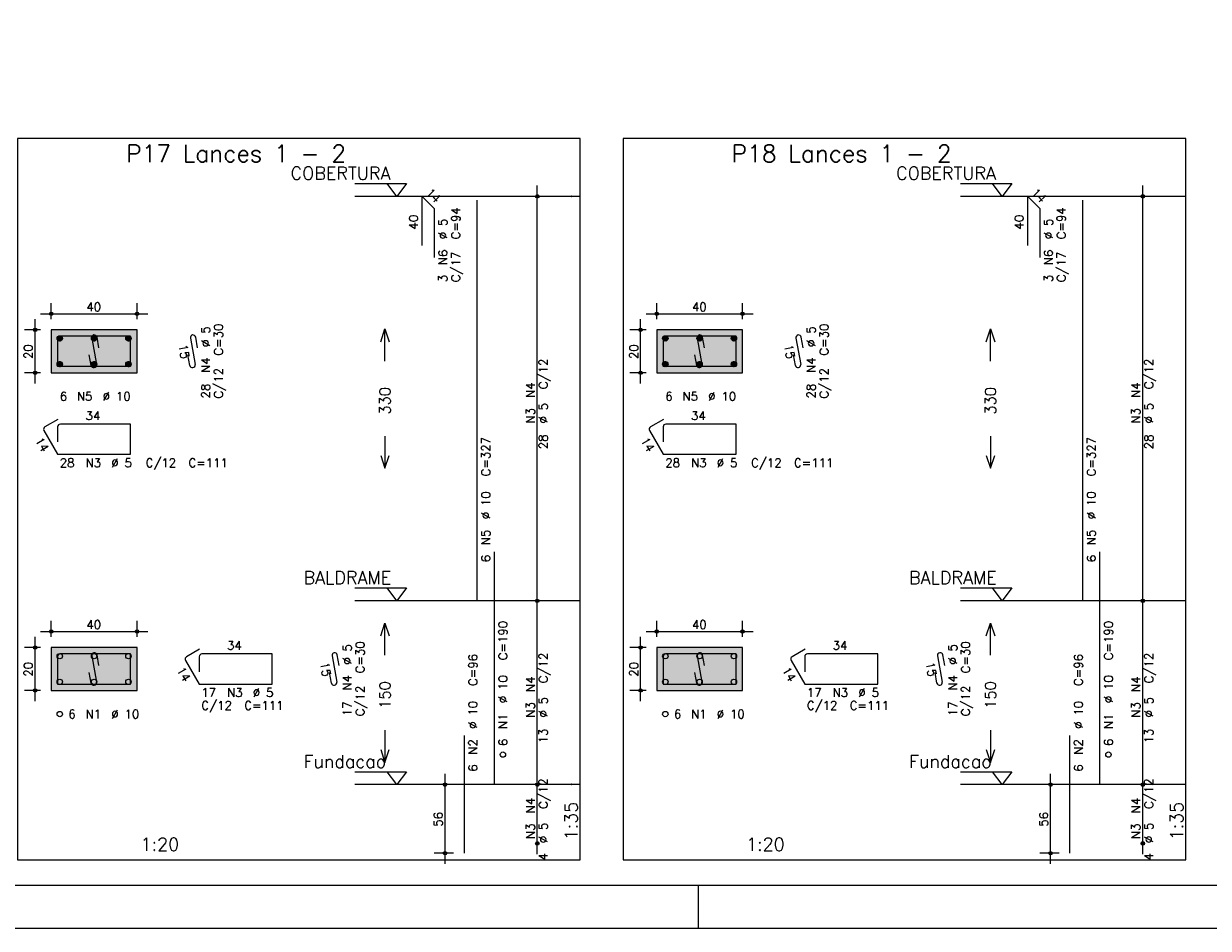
# Model space of a CAD drawing. Extents: x 0 to 84.1, y 0 to 59.4.
# Tile 4 of 9: x 31.4 to 59, y 0 to 21.1. Entities that reach past the tile are written whole.
import ezdxf

# ---------------------------------------------------------------- set-up
doc = ezdxf.new("R2010")
doc.units = 0
doc.header["$MEASUREMENT"] = 0
doc.linetypes.add('ESTILO_TQS_0002', pattern=[0.4, 0.1, -0.3])
for name, color, linetype in [('1', 1, 'CONTINUOUS'), ('2', 2, 'CONTINUOUS'), ('3', 3, 'CONTINUOUS'), ('4', 4, 'CONTINUOUS'), ('6', 6, 'CONTINUOUS'), ('7', 7, 'CONTINUOUS'), ('9', 9, 'CONTINUOUS')]:
    doc.layers.add(name, color=color, linetype=linetype)
doc.styles.get("Standard").update_dxf_attribs({"font": 'ROMANS.SHX'})

msp = doc.modelspace()

# ---------------------------------------------------------------- linework, layer by layer
at = {"layer": '1', "linetype": 'Continuous'}
for points in [[(31.23, 1.6), (44.345, 1.6), (44.345, 18.414286), (31.23, 18.414286), (31.23, 1.6)], [(45.345, 1.6), (58.46, 1.6), (58.46, 18.414286), (45.345, 18.414286), (45.345, 1.6)], [(39.095, 17.364286), (40.295, 17.364286), (40.07, 17.064286), (39.845, 17.364286)], [(53.21, 17.364286), (54.41, 17.364286), (54.185, 17.064286), (53.96, 17.364286)], [(44.345, 17.064286), (39.095, 17.064286)], [(58.46, 17.064286), (53.21, 17.064286)], [(39.095, 7.935714), (40.295, 7.935714), (40.07, 7.635714), (39.845, 7.935714)], [(53.21, 7.935714), (54.41, 7.935714), (54.185, 7.635714), (53.96, 7.935714)], [(44.345, 7.635714), (39.095, 7.635714)], [(58.46, 7.635714), (53.21, 7.635714)], [(39.095, 3.65), (40.295, 3.65), (40.07, 3.35), (39.845, 3.65)], [(53.21, 3.65), (54.41, 3.65), (54.185, 3.35), (53.96, 3.65)], [(44.345, 3.35), (39.095, 3.35)], [(58.46, 3.35), (53.21, 3.35)]]:
    msp.add_lwpolyline(points, dxfattribs=at)
at = {"layer": '1', "linetype": 'ESTILO_TQS_0002'}
for points in [[(32.015, 12.9525), (34.015, 12.9525), (34.015, 13.9525), (32.015, 13.9525), (32.015, 12.9525)], [(46.13, 12.9525), (48.13, 12.9525), (48.13, 13.9525), (46.13, 13.9525), (46.13, 12.9525)], [(32.015, 5.545357), (34.015, 5.545357), (34.015, 6.545357), (32.015, 6.545357), (32.015, 5.545357)], [(46.13, 5.545357), (48.13, 5.545357), (48.13, 6.545357), (46.13, 6.545357), (46.13, 5.545357)]]:
    msp.add_lwpolyline(points, dxfattribs=at)
at = {"layer": '2', "linetype": 'Continuous'}
for p, q in [((43.345, 7.385714), (43.345, 17.314286)), ((57.46, 7.385714), (57.46, 17.314286)), ((43.345, 17.064286), (43.345, 17.064286)), ((57.46, 17.064286), (57.46, 17.064286)), ((32.015, 14.2025), (32.015, 14.5775)), ((34.015, 14.2025), (34.015, 14.5775)), ((46.13, 14.2025), (46.13, 14.5775)), ((48.13, 14.2025), (48.13, 14.5775)), ((31.64, 12.7025), (31.64, 14.2025)), ((31.765, 14.3275), (34.265, 14.3275)), ((45.755, 12.7025), (45.755, 14.2025)), ((45.88, 14.3275), (48.38, 14.3275)), ((31.765, 13.9525), (31.39, 13.9525)), ((32.015, 13.9525), (32.015, 13.9525)), ((32.015, 13.9525), (32.015, 13.9525)), ((34.015, 13.9525), (34.015, 13.9525)), ((45.88, 13.9525), (45.505, 13.9525)), ((46.13, 13.9525), (46.13, 13.9525)), ((46.13, 13.9525), (46.13, 13.9525)), ((48.13, 13.9525), (48.13, 13.9525)), ((31.765, 12.9525), (31.39, 12.9525)), ((32.015, 12.9525), (32.015, 12.9525)), ((45.88, 12.9525), (45.505, 12.9525)), ((46.13, 12.9525), (46.13, 12.9525)), ((43.345, 3.1), (43.345, 7.885714)), ((57.46, 3.1), (57.46, 7.885714)), ((43.345, 7.635714), (43.345, 7.635714)), ((43.345, 7.635714), (43.345, 7.635714)), ((57.46, 7.635714), (57.46, 7.635714)), ((57.46, 7.635714), (57.46, 7.635714)), ((31.765, 6.920357), (34.265, 6.920357)), ((32.015, 6.795357), (32.015, 7.170357)), ((34.015, 6.795357), (34.015, 7.170357)), ((45.88, 6.920357), (48.38, 6.920357)), ((46.13, 6.795357), (46.13, 7.170357)), ((48.13, 6.795357), (48.13, 7.170357)), ((31.64, 5.295357), (31.64, 6.795357)), ((45.755, 5.295357), (45.755, 6.795357)), ((31.765, 6.545357), (31.39, 6.545357)), ((32.015, 6.545357), (32.015, 6.545357)), ((32.015, 6.545357), (32.015, 6.545357)), ((34.015, 6.545357), (34.015, 6.545357)), ((45.88, 6.545357), (45.505, 6.545357)), ((46.13, 6.545357), (46.13, 6.545357)), ((46.13, 6.545357), (46.13, 6.545357)), ((48.13, 6.545357), (48.13, 6.545357)), ((31.765, 5.545357), (31.39, 5.545357)), ((32.015, 5.545357), (32.015, 5.545357)), ((45.88, 5.545357), (45.505, 5.545357)), ((46.13, 5.545357), (46.13, 5.545357)), ((41.195, 1.5), (41.195, 3.6)), ((43.345, 1.728571), (43.345, 3.6)), ((55.31, 1.5), (55.31, 3.6)), ((57.46, 1.728571), (57.46, 3.6)), ((41.395, 3.35), (40.945, 3.35)), ((41.645, 3.35), (41.645, 3.35)), ((43.345, 3.35), (43.345, 3.35)), ((43.345, 3.35), (43.345, 3.35)), ((55.51, 3.35), (55.06, 3.35)), ((55.76, 3.35), (55.76, 3.35)), ((57.46, 3.35), (57.46, 3.35)), ((57.46, 3.35), (57.46, 3.35)), ((43.345, 1.978571), (43.345, 1.978571)), ((57.46, 1.978571), (57.46, 1.978571)), ((41.395, 1.75), (40.945, 1.75)), ((41.645, 1.75), (41.645, 1.75)), ((55.51, 1.75), (55.06, 1.75)), ((55.76, 1.75), (55.76, 1.75)), ((47.100006, 0), (47.100006, 1)), ((0, 0), (84.100006, 0))]:
    msp.add_line(p, q, dxfattribs=at)
for points in [[(83.100006, 1), (2.5, 1), (2.5, 58.400002), (83.100006, 58.400002), (83.100006, 1)], [(32.015, 12.9525), (34.015, 12.9525), (34.015, 13.9525), (32.015, 13.9525), (32.015, 12.9525)], [(39.695, 13.675), (39.795, 13.975), (39.895, 13.675)], [(39.795, 13.225), (39.795, 13.975)], [(46.13, 12.9525), (48.13, 12.9525), (48.13, 13.9525), (46.13, 13.9525), (46.13, 12.9525)], [(53.81, 13.675), (53.91, 13.975), (54.01, 13.675)], [(53.91, 13.225), (53.91, 13.975)], [(39.795, 11.475), (39.795, 10.725)], [(53.91, 11.475), (53.91, 10.725)], [(39.695, 11.025), (39.795, 10.725), (39.895, 11.025)], [(53.81, 11.025), (53.91, 10.725), (54.01, 11.025)], [(39.695, 6.817857), (39.795, 7.117857), (39.895, 6.817857)], [(39.795, 6.367857), (39.795, 7.117857)], [(53.81, 6.817857), (53.91, 7.117857), (54.01, 6.817857)], [(53.91, 6.367857), (53.91, 7.117857)], [(32.015, 5.545357), (34.015, 5.545357), (34.015, 6.545357), (32.015, 6.545357), (32.015, 5.545357)], [(46.13, 5.545357), (48.13, 5.545357), (48.13, 6.545357), (46.13, 6.545357), (46.13, 5.545357)], [(39.795, 4.617857), (39.795, 3.867857)], [(53.91, 4.617857), (53.91, 3.867857)], [(39.695, 4.167857), (39.795, 3.867857), (39.895, 4.167857)], [(53.81, 4.167857), (53.91, 3.867857), (54.01, 4.167857)]]:
    msp.add_lwpolyline(points, dxfattribs=at)
for centre, radius in [((43.345, 17.064286), 0.041625), ((43.345, 17.064286), 0.02075), ((57.46, 17.064286), 0.041625), ((57.46, 17.064286), 0.02075), ((32.015, 14.3275), 0.04), ((34.015, 14.3275), 0.04), ((46.13, 14.3275), 0.04), ((48.13, 14.3275), 0.04), ((32.015, 14.3275), 0.02), ((34.015, 14.3275), 0.02), ((46.13, 14.3275), 0.02), ((48.13, 14.3275), 0.02), ((31.64, 13.9525), 0.04), ((31.64, 13.9525), 0.02), ((45.755, 13.9525), 0.04), ((45.755, 13.9525), 0.02), ((31.64, 12.9525), 0.04), ((45.755, 12.9525), 0.04), ((31.64, 12.9525), 0.02), ((45.755, 12.9525), 0.02), ((43.345, 7.635714), 0.041625), ((43.345, 7.635714), 0.041625), ((43.345, 7.635714), 0.02075), ((43.345, 7.635714), 0.02075), ((57.46, 7.635714), 0.041625), ((57.46, 7.635714), 0.041625), ((57.46, 7.635714), 0.02075), ((57.46, 7.635714), 0.02075), ((32.015, 6.920357), 0.04), ((32.015, 6.920357), 0.02), ((34.015, 6.920357), 0.04), ((34.015, 6.920357), 0.02), ((46.13, 6.920357), 0.04), ((46.13, 6.920357), 0.02), ((48.13, 6.920357), 0.04), ((48.13, 6.920357), 0.02), ((31.64, 6.545357), 0.04), ((31.64, 6.545357), 0.02), ((45.755, 6.545357), 0.04), ((45.755, 6.545357), 0.02), ((31.64, 5.545357), 0.04), ((31.64, 5.545357), 0.02), ((45.755, 5.545357), 0.04), ((45.755, 5.545357), 0.02), ((41.195, 3.35), 0.04), ((41.195, 3.35), 0.02), ((43.345, 3.35), 0.041625), ((43.345, 3.35), 0.041625), ((43.345, 3.35), 0.02075), ((43.345, 3.35), 0.02075), ((55.31, 3.35), 0.04), ((55.31, 3.35), 0.02), ((57.46, 3.35), 0.041625), ((57.46, 3.35), 0.041625), ((57.46, 3.35), 0.02075), ((57.46, 3.35), 0.02075), ((43.345, 1.978571), 0.041625), ((43.345, 1.978571), 0.02075), ((57.46, 1.978571), 0.041625), ((57.46, 1.978571), 0.02075), ((41.195, 1.75), 0.04), ((41.195, 1.75), 0.02), ((55.31, 1.75), 0.04), ((55.31, 1.75), 0.02)]:
    msp.add_circle(centre, radius, dxfattribs=at)
at = {"layer": '3', "linetype": 'Continuous'}
for p, q in [((32.153156, 13.743689), (32.22381, 13.814343)), ((32.153165, 13.761375), (32.206181, 13.814392)), ((32.156831, 13.729687), (32.237838, 13.810693)), ((32.953156, 13.743689), (33.02381, 13.814343)), ((32.953165, 13.761375), (33.006181, 13.814392)), ((32.956831, 13.729687), (33.037838, 13.810693)), ((33.753156, 13.743689), (33.82381, 13.814343)), ((33.753165, 13.761375), (33.806181, 13.814392)), ((33.756831, 13.729687), (33.837838, 13.810693)), ((46.268156, 13.743689), (46.33881, 13.814343)), ((46.268165, 13.761375), (46.321181, 13.814392)), ((46.271831, 13.729687), (46.352838, 13.810693)), ((47.068156, 13.743689), (47.13881, 13.814343)), ((47.068165, 13.761375), (47.121181, 13.814392)), ((47.071831, 13.729687), (47.152838, 13.810693)), ((47.868156, 13.743689), (47.93881, 13.814343)), ((47.868165, 13.761375), (47.921181, 13.814392)), ((47.871831, 13.729687), (47.952838, 13.810693)), ((32.162882, 13.718059), (32.249471, 13.804649)), ((32.170828, 13.708328), (32.259208, 13.796708)), ((32.180562, 13.700384), (32.267159, 13.786982)), ((32.192198, 13.694343), (32.273158, 13.775303)), ((32.206173, 13.69064), (32.276893, 13.76136)), ((32.223878, 13.690667), (32.276897, 13.743687)), ((32.962882, 13.718059), (33.049471, 13.804649)), ((32.970828, 13.708328), (33.059208, 13.796708)), ((32.980562, 13.700384), (33.067159, 13.786982)), ((32.992198, 13.694343), (33.073158, 13.775303)), ((33.006173, 13.69064), (33.076893, 13.76136)), ((33.023878, 13.690667), (33.076897, 13.743687)), ((33.762882, 13.718059), (33.849471, 13.804649)), ((33.770828, 13.708328), (33.859208, 13.796708)), ((33.780562, 13.700384), (33.867159, 13.786982)), ((33.792198, 13.694343), (33.873158, 13.775303)), ((33.806173, 13.69064), (33.876893, 13.76136)), ((33.823878, 13.690667), (33.876897, 13.743687)), ((46.277882, 13.718059), (46.364471, 13.804649)), ((46.285828, 13.708328), (46.374208, 13.796708)), ((46.295562, 13.700384), (46.382159, 13.786982)), ((46.307198, 13.694343), (46.388158, 13.775303)), ((46.321173, 13.69064), (46.391893, 13.76136)), ((46.338878, 13.690667), (46.391897, 13.743687)), ((47.077882, 13.718059), (47.164471, 13.804649)), ((47.085828, 13.708328), (47.174208, 13.796708)), ((47.095562, 13.700384), (47.182159, 13.786982)), ((47.107198, 13.694343), (47.188158, 13.775303)), ((47.121173, 13.69064), (47.191893, 13.76136)), ((47.138878, 13.690667), (47.191897, 13.743687)), ((47.877882, 13.718059), (47.964471, 13.804649)), ((47.885828, 13.708328), (47.974208, 13.796708)), ((47.895562, 13.700384), (47.982159, 13.786982)), ((47.907198, 13.694343), (47.988158, 13.775303)), ((47.921173, 13.69064), (47.991893, 13.76136)), ((47.938878, 13.690667), (47.991897, 13.743687)), ((32.153156, 13.143689), (32.22381, 13.214343)), ((32.153165, 13.161375), (32.206181, 13.214392)), ((32.156831, 13.129687), (32.237838, 13.210693)), ((32.162882, 13.118059), (32.249471, 13.204649)), ((32.170828, 13.108328), (32.259208, 13.196708)), ((32.180562, 13.100384), (32.267159, 13.186982)), ((32.192198, 13.094343), (32.273158, 13.175303)), ((32.206173, 13.09064), (32.276893, 13.16136)), ((32.223878, 13.090667), (32.276897, 13.143687)), ((32.953156, 13.143689), (33.02381, 13.214343)), ((32.953165, 13.161375), (33.006181, 13.214392)), ((32.956831, 13.129687), (33.037838, 13.210693)), ((32.962882, 13.118059), (33.049471, 13.204649)), ((32.970828, 13.108328), (33.059208, 13.196708)), ((32.980562, 13.100384), (33.067159, 13.186982)), ((32.992198, 13.094343), (33.073158, 13.175303)), ((33.006173, 13.09064), (33.076893, 13.16136)), ((33.023878, 13.090667), (33.076897, 13.143687)), ((33.753156, 13.143689), (33.82381, 13.214343)), ((33.753165, 13.161375), (33.806181, 13.214392)), ((33.756831, 13.129687), (33.837838, 13.210693)), ((33.762882, 13.118059), (33.849471, 13.204649)), ((33.770828, 13.108328), (33.859208, 13.196708)), ((33.780562, 13.100384), (33.867159, 13.186982)), ((33.792198, 13.094343), (33.873158, 13.175303)), ((33.806173, 13.09064), (33.876893, 13.16136)), ((33.823878, 13.090667), (33.876897, 13.143687)), ((46.268156, 13.143689), (46.33881, 13.214343)), ((46.268165, 13.161375), (46.321181, 13.214392)), ((46.271831, 13.129687), (46.352838, 13.210693)), ((46.277882, 13.118059), (46.364471, 13.204649)), ((46.285828, 13.108328), (46.374208, 13.196708)), ((46.295562, 13.100384), (46.382159, 13.186982)), ((46.307198, 13.094343), (46.388158, 13.175303)), ((46.321173, 13.09064), (46.391893, 13.16136)), ((46.338878, 13.090667), (46.391897, 13.143687)), ((47.068156, 13.143689), (47.13881, 13.214343)), ((47.068165, 13.161375), (47.121181, 13.214392)), ((47.071831, 13.129687), (47.152838, 13.210693)), ((47.077882, 13.118059), (47.164471, 13.204649)), ((47.085828, 13.108328), (47.174208, 13.196708)), ((47.095562, 13.100384), (47.182159, 13.186982)), ((47.107198, 13.094343), (47.188158, 13.175303)), ((47.121173, 13.09064), (47.191893, 13.16136)), ((47.138878, 13.090667), (47.191897, 13.143687)), ((47.868156, 13.143689), (47.93881, 13.214343)), ((47.868165, 13.161375), (47.921181, 13.214392)), ((47.871831, 13.129687), (47.952838, 13.210693)), ((47.877882, 13.118059), (47.964471, 13.204649)), ((47.885828, 13.108328), (47.974208, 13.196708)), ((47.895562, 13.100384), (47.982159, 13.186982)), ((47.907198, 13.094343), (47.988158, 13.175303)), ((47.921173, 13.09064), (47.991893, 13.16136)), ((47.938878, 13.090667), (47.991897, 13.143687))]:
    msp.add_line(p, q, dxfattribs=at)
for centre in [(32.215, 13.7525), (33.015, 13.7525), (33.815, 13.7525), (46.33, 13.7525), (47.13, 13.7525), (47.93, 13.7525), (32.215, 13.1525), (33.015, 13.1525), (33.815, 13.1525), (46.33, 13.1525), (47.13, 13.1525), (47.93, 13.1525), (32.215, 6.345357), (33.015, 6.345357), (33.815, 6.345357), (46.33, 6.345357), (47.13, 6.345357), (47.93, 6.345357), (32.215, 5.745357), (33.015, 5.745357), (33.815, 5.745357), (46.33, 5.745357), (47.13, 5.745357), (47.93, 5.745357), (32.215, 4.995357), (46.33, 4.995357), (42.545, 4.05), (56.66, 4.05)]:
    msp.add_circle(centre, 0.0625, dxfattribs=at)
at = {"layer": '4', "linetype": 'Continuous'}
for p, q in [((32.165, 13.74), (32.165, 13.1025)), ((32.165, 13.74), (32.165, 13.39)), ((32.5775, 13.8025), (32.2275, 13.8025)), ((33.865, 13.8025), (32.2275, 13.8025)), ((32.960065, 13.760134), (33.069935, 13.144866)), ((33.127067, 13.536001), (33.083119, 13.782107)), ((33.865, 13.1025), (33.865, 13.8025)), ((46.28, 13.74), (46.28, 13.1025)), ((46.28, 13.74), (46.28, 13.39)), ((46.6925, 13.8025), (46.3425, 13.8025)), ((47.98, 13.8025), (46.3425, 13.8025)), ((47.075065, 13.760134), (47.184935, 13.144866)), ((47.242067, 13.536001), (47.198119, 13.782107)), ((47.98, 13.1025), (47.98, 13.8025)), ((32.946881, 13.122893), (32.902933, 13.368999)), ((47.061881, 13.122893), (47.017933, 13.368999)), ((32.165, 13.1025), (33.865, 13.1025)), ((46.28, 13.1025), (47.98, 13.1025)), ((32.5775, 6.395357), (32.2275, 6.395357)), ((33.865, 6.395357), (32.2275, 6.395357)), ((32.960065, 6.352991), (33.069935, 5.737724)), ((33.127067, 6.128858), (33.083119, 6.374965)), ((33.865, 5.695357), (33.865, 6.395357)), ((46.6925, 6.395357), (46.3425, 6.395357)), ((47.98, 6.395357), (46.3425, 6.395357)), ((47.075065, 6.352991), (47.184935, 5.737724)), ((47.242067, 6.128858), (47.198119, 6.374965)), ((47.98, 5.695357), (47.98, 6.395357)), ((32.165, 6.332857), (32.165, 5.695357)), ((32.165, 6.332857), (32.165, 5.982857)), ((46.28, 6.332857), (46.28, 5.695357)), ((46.28, 6.332857), (46.28, 5.982857)), ((32.946881, 5.71575), (32.902933, 5.961857)), ((47.061881, 5.71575), (47.017933, 5.961857)), ((32.165, 5.695357), (33.865, 5.695357)), ((46.28, 5.695357), (47.98, 5.695357))]:
    msp.add_line(p, q, dxfattribs=at)
for centre, start, end in [((33.021592, 13.771121), 10.124672, 190.124672), ((47.136592, 13.771121), 10.124672, 190.124672), ((32.2275, 13.74), 90, 180), ((32.2275, 13.74), 90, 180), ((46.3425, 13.74), 90, 180), ((46.3425, 13.74), 90, 180), ((33.008408, 13.133879), 190.124672, 10.124672), ((47.123408, 13.133879), 190.124672, 10.124672), ((32.2275, 6.332857), 90, 180), ((32.2275, 6.332857), 90, 180), ((33.021592, 6.363978), 10.124672, 190.124672), ((46.3425, 6.332857), 90, 180), ((46.3425, 6.332857), 90, 180), ((47.136592, 6.363978), 10.124672, 190.124672), ((33.008408, 5.726737), 190.124672, 10.124672), ((47.123408, 5.726737), 190.124672, 10.124672)]:
    msp.add_arc(centre, 0.0625, start, end, dxfattribs=at)
at = {"layer": '6', "linetype": 'Continuous'}
for p, q in [((40.66216, 15.921429), (40.66216, 17.064286)), ((40.66216, 17.064286), (40.945003, 16.781443)), ((41.945, 7.635714), (41.945, 16.978571)), ((54.77716, 15.921429), (54.77716, 17.064286)), ((54.77716, 17.064286), (55.060003, 16.781443)), ((56.06, 7.635714), (56.06, 16.978571)), ((40.945003, 16.781443), (40.945003, 15.638586)), ((55.060003, 16.781443), (55.060003, 15.638586)), ((35.260065, 13.760134), (35.369935, 13.144866)), ((35.427067, 13.536001), (35.383119, 13.782107)), ((49.375065, 13.760134), (49.484935, 13.144866)), ((49.542067, 13.536001), (49.498119, 13.782107)), ((35.246881, 13.122893), (35.202933, 13.368999)), ((49.361881, 13.122893), (49.317933, 13.368999)), ((31.84625, 11.604591), (32.165, 11.0525)), ((32.172235, 11.864968), (31.869127, 11.689968)), ((32.165, 11.69), (32.165, 11.34)), ((33.865, 11.7525), (32.2275, 11.7525)), ((33.865, 11.0525), (33.865, 11.7525)), ((45.96125, 11.604591), (46.28, 11.0525)), ((46.287235, 11.864968), (45.984127, 11.689968)), ((46.28, 11.69), (46.28, 11.34)), ((47.98, 11.7525), (46.3425, 11.7525)), ((47.98, 11.0525), (47.98, 11.7525)), ((32.165, 11.0525), (33.865, 11.0525)), ((46.28, 11.0525), (47.98, 11.0525)), ((42.345, 3.35), (42.345, 8.778571)), ((56.46, 3.35), (56.46, 8.778571)), ((35.472235, 6.507825), (35.169127, 6.332825)), ((37.165, 6.395357), (35.5275, 6.395357)), ((37.165, 5.695357), (37.165, 6.395357)), ((38.560065, 6.352991), (38.669935, 5.737724)), ((38.727067, 6.128858), (38.683119, 6.374965)), ((49.587235, 6.507825), (49.284127, 6.332825)), ((51.28, 6.395357), (49.6425, 6.395357)), ((51.28, 5.695357), (51.28, 6.395357)), ((52.675065, 6.352991), (52.784935, 5.737724)), ((52.842067, 6.128858), (52.798119, 6.374965)), ((35.14625, 6.247448), (35.465, 5.695357)), ((35.465, 6.332857), (35.465, 5.982857)), ((49.26125, 6.247448), (49.58, 5.695357)), ((49.58, 6.332857), (49.58, 5.982857)), ((38.546881, 5.71575), (38.502933, 5.961857)), ((52.661881, 5.71575), (52.617933, 5.961857)), ((35.465, 5.695357), (37.165, 5.695357)), ((49.58, 5.695357), (51.28, 5.695357)), ((41.645, 1.75), (41.645, 4.492857)), ((55.76, 1.75), (55.76, 4.492857))]:
    msp.add_line(p, q, dxfattribs=at)
for centre, start, end in [((35.321592, 13.771121), 10.124672, 190.124672), ((49.436592, 13.771121), 10.124672, 190.124672), ((35.308408, 13.133879), 190.124672, 10.124672), ((49.423408, 13.133879), 190.124672, 10.124672), ((31.900377, 11.635841), 120, 210), ((32.2275, 11.69), 90, 180), ((46.015377, 11.635841), 120, 210), ((46.3425, 11.69), 90, 180), ((35.5275, 6.332857), 90, 180), ((38.621592, 6.363978), 10.124672, 190.124672), ((49.6425, 6.332857), 90, 180), ((52.736592, 6.363978), 10.124672, 190.124672), ((35.200377, 6.278698), 120, 210), ((49.315377, 6.278698), 120, 210), ((38.608408, 5.726737), 190.124672, 10.124672), ((52.723408, 5.726737), 190.124672, 10.124672)]:
    msp.add_arc(centre, 0.0625, start, end, dxfattribs=at)
at = {"layer": '9', "linetype": 'Continuous'}
for points in [[(32.015, 12.9525), (34.015, 12.9525), (34.015, 13.9525)], [(32.015, 12.9525), (34.015, 13.9525), (32.015, 13.9525)], [(32.015, 12.9525), (32.015, 13.9525), (32.015, 12.9525)], [(46.13, 12.9525), (48.13, 12.9525), (48.13, 13.9525)], [(46.13, 12.9525), (48.13, 13.9525), (46.13, 13.9525)], [(46.13, 12.9525), (46.13, 13.9525), (46.13, 12.9525)], [(32.015, 5.545357), (34.015, 5.545357), (34.015, 6.545357)], [(32.015, 5.545357), (34.015, 6.545357), (32.015, 6.545357)], [(32.015, 5.545357), (32.015, 6.545357), (32.015, 5.545357)], [(46.13, 5.545357), (48.13, 5.545357), (48.13, 6.545357)], [(46.13, 5.545357), (48.13, 6.545357), (46.13, 6.545357)], [(46.13, 5.545357), (46.13, 6.545357), (46.13, 5.545357)]]:
    msp.add_solid(points, dxfattribs=at)

# ---------------------------------------------------------------- texts
at = {"layer": '1', "linetype": 'Continuous'}
for s, p in [('COBERTURA', (37.595, 17.454286)), ('COBERTURA', (51.71, 17.454286)), ('BALDRAME', (37.895, 8.025714)), ('BALDRAME', (52.01, 8.025714)), ('Fundacao', (37.895, 3.74)), ('Fundacao', (52.01, 3.74))]:
    msp.add_text(s, height=0.3, dxfattribs=at).set_placement(p)
at = {"layer": '2', "linetype": 'Continuous'}
for s, height, rotation, p in [('14', 0.2, 315, (40.732871, 17.134996)), ('14', 0.2, 315, (54.847871, 17.134996)), ('40', 0.2, 90, (40.56216, 16.292857)), ('C=94', 0.2, 90, (41.545, 16.064286)), ('40', 0.2, 90, (54.67716, 16.292857)), ('C=94', 0.2, 90, (55.66, 16.064286)), ('%%c 5', 0.2, 90, (41.245, 16.064286)), ('%%c 5', 0.2, 90, (55.36, 16.064286)), ('N6', 0.2, 90, (41.245, 15.464286)), ('N6', 0.2, 90, (55.36, 15.464286)), ('C/17', 0.2, 90, (41.545, 15.064286)), ('C/17', 0.2, 90, (55.66, 15.064286)), ('3', 0.2, 90, (41.245, 15.064286)), ('3', 0.2, 90, (55.36, 15.064286)), ('%%c 5', 0.2, 90, (35.715, 13.5525)), ('C=30', 0.2, 90, (36.015, 13.3525)), ('%%c 5', 0.2, 90, (49.83, 13.5525)), ('C=30', 0.2, 90, (50.13, 13.3525)), ('20', 0.2, 90, (31.58, 13.2725)), ('15', 0.2, 280.124672, (34.984514, 13.596648)), ('20', 0.2, 90, (45.695, 13.2725)), ('15', 0.2, 280.124672, (49.099514, 13.596648)), ('N4', 0.2, 90, (35.715, 12.9525)), ('N4', 0.2, 90, (49.83, 12.9525)), ('C/12', 0.2, 90, (43.585, 12.57)), ('C/12', 0.2, 90, (57.7, 12.57)), ('C/12', 0.2, 90, (36.015, 12.3525)), ('N4', 0.2, 90, (43.285, 12.37)), ('C/12', 0.2, 90, (50.13, 12.3525)), ('N4', 0.2, 90, (57.4, 12.37)), ('28', 0.2, 90, (35.715, 12.3525)), ('330', 0.25, 90, (39.92, 11.975)), ('28', 0.2, 90, (49.83, 12.3525)), ('330', 0.25, 90, (54.035, 11.975)), ('%%c 5', 0.2, 90, (43.585, 11.77)), ('%%c 5', 0.2, 90, (57.7, 11.77)), ('N3', 0.2, 90, (43.285, 11.77)), ('N3', 0.2, 90, (57.4, 11.77)), ('14', 0.2, 300, (31.630192, 11.378814)), ('28', 0.2, 90, (43.585, 11.17)), ('14', 0.2, 300, (45.745192, 11.378814)), ('28', 0.2, 90, (57.7, 11.17)), ('C=327', 0.2, 90, (42.245, 10.535714)), ('C=327', 0.2, 90, (56.36, 10.535714)), ('%%c 10', 0.2, 90, (42.245, 9.535714)), ('%%c 10', 0.2, 90, (56.36, 9.535714)), ('N5', 0.2, 90, (42.245, 8.935714)), ('N5', 0.2, 90, (56.36, 8.935714)), ('6', 0.2, 90, (42.245, 8.535714)), ('6', 0.2, 90, (56.36, 8.535714)), ('C=190', 0.2, 90, (42.645, 6.25)), ('C=190', 0.2, 90, (56.76, 6.25)), ('%%c 5', 0.2, 90, (39.015, 6.145357)), ('C=30', 0.2, 90, (39.315, 5.945357)), ('%%c 5', 0.2, 90, (53.13, 6.145357)), ('C=30', 0.2, 90, (53.43, 5.945357)), ('20', 0.2, 90, (31.58, 5.865357)), ('14', 0.2, 300, (34.930192, 6.021671)), ('15', 0.2, 280.124672, (38.284514, 6.189505)), ('C=96', 0.2, 90, (41.945, 5.65)), ('C/12', 0.2, 90, (43.585, 5.712857)), ('20', 0.2, 90, (45.695, 5.865357)), ('14', 0.2, 300, (49.045192, 6.021671)), ('15', 0.2, 280.124672, (52.399514, 6.189505)), ('C=96', 0.2, 90, (56.06, 5.65)), ('C/12', 0.2, 90, (57.7, 5.712857)), ('N4', 0.2, 90, (39.015, 5.545357)), ('%%c 10', 0.2, 90, (42.645, 5.25)), ('N4', 0.2, 90, (43.285, 5.512857)), ('N4', 0.2, 90, (53.13, 5.545357)), ('%%c 10', 0.2, 90, (56.76, 5.25)), ('N4', 0.2, 90, (57.4, 5.512857)), ('150', 0.25, 90, (39.92, 5.117857)), ('150', 0.25, 90, (54.035, 5.117857)), ('C/12', 0.2, 90, (39.315, 4.945357)), ('%%c 5', 0.2, 90, (43.585, 4.912857)), ('C/12', 0.2, 90, (53.43, 4.945357)), ('%%c 5', 0.2, 90, (57.7, 4.912857)), ('17', 0.2, 90, (39.015, 4.945357)), ('%%c 10', 0.2, 90, (41.945, 4.65)), ('N1', 0.2, 90, (42.645, 4.65)), ('N3', 0.2, 90, (43.285, 4.912857)), ('17', 0.2, 90, (53.13, 4.945357)), ('%%c 10', 0.2, 90, (56.06, 4.65)), ('N1', 0.2, 90, (56.76, 4.65)), ('N3', 0.2, 90, (57.4, 4.912857)), ('13', 0.2, 90, (43.585, 4.312857)), ('13', 0.2, 90, (57.7, 4.312857)), ('N2', 0.2, 90, (41.945, 4.05)), ('6', 0.2, 90, (42.645, 4.25)), ('N2', 0.2, 90, (56.06, 4.05)), ('6', 0.2, 90, (56.76, 4.25)), ('6', 0.2, 90, (41.945, 3.65)), ('6', 0.2, 90, (56.06, 3.65)), ('C/12', 0.2, 90, (43.585, 2.784286)), ('C/12', 0.2, 90, (57.7, 2.784286)), ('N4', 0.2, 90, (43.285, 2.684286)), ('1:35', 0.3, 90, (44.285, 2.05)), ('N4', 0.2, 90, (57.4, 2.684286)), ('1:35', 0.3, 90, (58.4, 2.05)), ('56', 0.2, 90, (41.135, 2.37)), ('56', 0.2, 90, (55.25, 2.37)), ('N3', 0.2, 90, (43.285, 2.084286)), ('%%c 5', 0.2, 90, (43.585, 1.984286)), ('N3', 0.2, 90, (57.4, 2.084286)), ('%%c 5', 0.2, 90, (57.7, 1.984286)), ('4', 0.2, 90, (43.585, 1.584286)), ('4', 0.2, 90, (57.7, 1.584286))]:
    msp.add_text(s, height=height, rotation=rotation, dxfattribs=at).set_placement(p)
for s, height, p in [('2', 0.01, (44.135, 17.064286)), ('2', 0.01, (58.25, 17.064286)), ('40', 0.2, (32.835, 14.3875)), ('40', 0.2, (46.95, 14.3875)), ('6', 0.2, (32.215, 12.3025)), ('N5', 0.2, (32.615, 12.3025)), ('%%c 10', 0.2, (33.215, 12.3025)), ('6', 0.2, (46.33, 12.3025)), ('N5', 0.2, (46.73, 12.3025)), ('%%c 10', 0.2, (47.33, 12.3025)), ('34', 0.2, (32.815, 11.8525)), ('34', 0.2, (46.93, 11.8525)), ('28', 0.2, (32.215, 10.7525)), ('N3', 0.2, (32.815, 10.7525)), ('%%c 5', 0.2, (33.415, 10.7525)), ('C/12', 0.2, (34.215, 10.7525)), ('C=111', 0.2, (35.215, 10.7525)), ('28', 0.2, (46.33, 10.7525)), ('N3', 0.2, (46.93, 10.7525)), ('%%c 5', 0.2, (47.53, 10.7525)), ('C/12', 0.2, (48.33, 10.7525)), ('C=111', 0.2, (49.33, 10.7525)), ('1', 0.01, (44.135, 7.635714)), ('1', 0.01, (58.25, 7.635714)), ('40', 0.2, (32.835, 6.980357)), ('40', 0.2, (46.95, 6.980357)), ('34', 0.2, (36.115, 6.495357)), ('34', 0.2, (50.23, 6.495357)), ('17', 0.2, (35.515, 5.395357)), ('N3', 0.2, (36.115, 5.395357)), ('%%c 5', 0.2, (36.715, 5.395357)), ('17', 0.2, (49.63, 5.395357)), ('N3', 0.2, (50.23, 5.395357)), ('%%c 5', 0.2, (50.83, 5.395357)), ('C/12', 0.2, (35.515, 5.095357)), ('C=111', 0.2, (36.515, 5.095357)), ('C/12', 0.2, (49.63, 5.095357)), ('C=111', 0.2, (50.63, 5.095357)), ('6', 0.2, (32.415, 4.895357)), ('N1', 0.2, (32.815, 4.895357)), ('%%c 10', 0.2, (33.415, 4.895357)), ('6', 0.2, (46.53, 4.895357)), ('N1', 0.2, (46.93, 4.895357)), ('%%c 10', 0.2, (47.53, 4.895357)), ('0', 0.01, (44.135, 3.35)), ('0', 0.01, (58.25, 3.35)), ('1:20', 0.3, (34.0975, 1.81)), ('1:20', 0.3, (48.2125, 1.81))]:
    msp.add_text(s, height=height, dxfattribs=at).set_placement(p)
at = {"layer": '7', "linetype": 'Continuous'}
for s, p in [('P17 Lances 1 - 2', (33.7625, 17.864286)), ('P18 Lances 1 - 2', (47.8775, 17.864286))]:
    msp.add_text(s, height=0.4, dxfattribs=at).set_placement(p)

doc.saveas('drawing.dxf')
